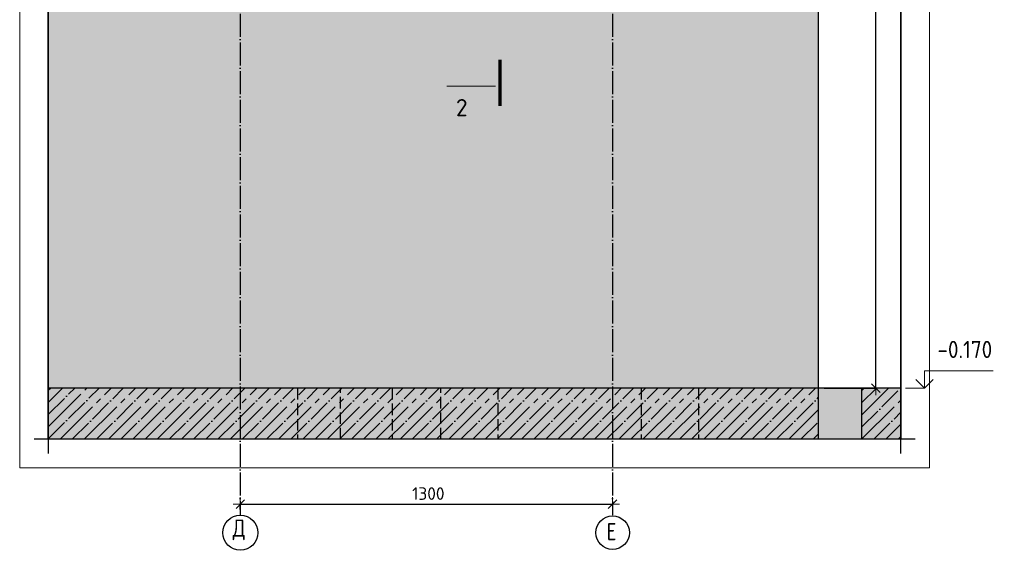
# Model space of a CAD drawing. Header units: millimetres. Extents: x -2258 to 68686, y -2266 to 30725.
# Tile 30 of 83: x 15307 to 18746, y 20518 to 22370. Entities that reach past the tile are written whole.
import ezdxf

# ---------------------------------------------------------------- set-up
doc = ezdxf.new("R2010")
doc.units = ezdxf.units.MM
doc.header["$PDMODE"] = 65
for name, pattern in [('______11', [100, 80, -10, 0, -10]), ('______2', [54, 40, -14]), ('______5', [220, 160, -20, 20, -20])]:
    doc.linetypes.add(name, pattern=pattern)
for name, color, linetype, lineweight in [('Standard', 7, 'Continuous', 25), ('Высотная отметки_ общее', 7, 'Continuous', 13), ('Размерная линия_ общее', 7, 'Continuous', 13)]:
    doc.layers.add(name, color=color, linetype=linetype, lineweight=lineweight)
doc.layers.add('Осевая линия_ общее', color=7, linetype='______5', lineweight=13, true_color=0xa0a0a0)
doc.styles.add('ISOCPEUR', font='ISOCPEUR')
doc.dimstyles.new('DIMSTYLE_3', dxfattribs={"dimtxt": 44, "dimasz": 50, "dimexe": 0, "dimexo": 0, "dimgap": 22, "dimtad": 2, "dimdec": 0, "dimrnd": 5, "dimzin": 12, "dimdsep": 46, "dimtxsty": 'ISOCPEUR', "dimblk1": 'ALL_ML_STRICH', "dimblk2": 'ALL_ML_STRICH', "dimsah": 1, "dimcen": 0, "dimclrd": 7, "dimclre": 256, "dimclrt": 7, "dimadec": 0, "dimazin": 0, "dimtfac": 1, "dimtdec": 0, "dimtix": 1, "dimtmove": 2, "dimatfit": 3, "dimfxl": 0, "dimtzin": 0, "dimlwd": 0, "dimlwe": -3, "dimarcsym": 0})

# ---------------------------------------------------------------- blocks, each defined once
blk = doc.blocks.new('ALL_ML_STRICH')
at = {"color": 0, "linetype": 'ByBlock', "lineweight": -2}
for p, q in [((-1, 0), (0.5, 0)), ((-0.3, -0.3), (0.3, 0.3)), ((0, -0.5), (0, 0.5))]:
    blk.add_line(p, q, dxfattribs=at)
blk = doc.blocks.new('*D180')
at = {"layer": 'DEFPOINTS', "color": 7, "linetype": 'Continuous', "lineweight": 13, "transparency": 33554687}
for p in [(16077.6, 20679), (16077.6, 20641), (17377.6, 20658.1)]:
    blk.add_point(p, dxfattribs=at)
at = {"layer": 'Размерная линия_ общее', "color": 253, "linetype": 'Continuous', "lineweight": -2, "true_color": 0xa0a0a0, "transparency": 33554687}
for p, q in [((16077.6, 20661), (16077.6, 20679)), ((17377.6, 20678.1), (17377.6, 20679))]:
    blk.add_line(p, q, dxfattribs=at)
at = {"layer": 'Размерная линия_ общее', "color": 7, "linetype": 'Continuous', "lineweight": -2, "transparency": 33554687}
blk.add_line((16077.6, 20679), (17377.6, 20679), dxfattribs=at)
at = {"layer": 'Размерная линия_ общее', "color": 7, "linetype": 'Continuous', "lineweight": 13, "transparency": 33554687, "xscale": 50, "yscale": 50, "zscale": 50, "rotation": 180}
blk.add_blockref('ALL_ML_STRICH', (16077.6, 20679), dxfattribs=at)
at = {"layer": 'Размерная линия_ общее', "color": 7, "linetype": 'Continuous', "lineweight": 13, "transparency": 33554687, "xscale": 50, "yscale": 50, "zscale": 50}
blk.add_blockref('ALL_ML_STRICH', (17377.6, 20679), dxfattribs=at)
at = {"layer": 'Размерная линия_ общее', "color": 7, "linetype": 'Continuous', "lineweight": 13, "transparency": 33554687, "insert": (16734.2, 20716), "char_height": 44, "width": 176, "attachment_point": 5, "style": 'ISOCPEUR'}
blk.add_mtext('\\A1;{1300}', dxfattribs=at)
blk = doc.blocks.new('*D183')
at = {"layer": 'DEFPOINTS', "color": 7, "linetype": 'Continuous', "lineweight": 13, "transparency": 33554687}
for p in [(18097.6, 24274.1), (18097.6, 21084.1), (18297.7, 21084.1)]:
    blk.add_point(p, dxfattribs=at)
at = {"layer": 'Размерная линия_ общее', "color": 253, "linetype": 'Continuous', "lineweight": -2, "true_color": 0xa0a0a0, "transparency": 33554687}
for p, q in [((18117.6, 24274.1), (18297.7, 24274.1)), ((18117.6, 21084.1), (18297.7, 21084.1))]:
    blk.add_line(p, q, dxfattribs=at)
at = {"layer": 'Размерная линия_ общее', "color": 7, "linetype": 'Continuous', "lineweight": -2, "transparency": 33554687}
blk.add_line((18297.7, 21084.1), (18297.7, 24274.1), dxfattribs=at)
at = {"layer": 'Размерная линия_ общее', "color": 7, "linetype": 'Continuous', "lineweight": 13, "transparency": 33554687, "xscale": 50, "yscale": 50, "zscale": 50}
for p, rotation in [((18297.7, 24274.1), 90), ((18297.7, 21084.1), 270)]:
    blk.add_blockref('ALL_ML_STRICH', p, dxfattribs=dict(at, rotation=rotation))
at = {"layer": 'Размерная линия_ общее', "color": 7, "linetype": 'Continuous', "lineweight": 13, "transparency": 33554687, "insert": (18260.7, 22685.7), "char_height": 44, "width": 176, "attachment_point": 5, "rotation": 90, "style": 'ISOCPEUR'}
blk.add_mtext('\\A1;{3190}', dxfattribs=at)
blk = doc.blocks.new('COMPLEX_ELEVATIONDIM_3')
at = {"layer": 'Высотная отметки_ общее', "color": 7, "linetype": 'Continuous', "lineweight": 13, "transparency": 33554687}
for p, q in [((18467.7, 24454.1), (18467.7, 24514.1)), ((18467.7, 24514.1), (18707.7, 24514.1)), ((18467.7, 24454.1), (18437.7, 24484.1)), ((18467.7, 24454.1), (18497.7, 24484.1)), ((18467.7, 24454.1), (18401.6, 24454.1)), ((18467.7, 24454.1), (18467.7, 24454.1)), ((18467.7, 24454.1), (18467.7, 24454.1)), ((18467.7, 24454.1), (18467.7, 24454.1)), ((18467.7, 24454.1), (18467.7, 24454.1)), ((18467.7, 24274.1), (18467.7, 24334.1)), ((18467.7, 24334.1), (18707.7, 24334.1)), ((18467.7, 24274.1), (18437.7, 24304.1)), ((18467.7, 24274.1), (18497.7, 24304.1)), ((18467.7, 24274.1), (18401.6, 24274.1)), ((18467.7, 24274.1), (18467.7, 24274.1)), ((18467.7, 24274.1), (18467.7, 24274.1)), ((18467.7, 24274.1), (18467.7, 24274.1)), ((18467.7, 24274.1), (18467.7, 24274.1)), ((18467.7, 21084.1), (18467.7, 21144.1)), ((18467.7, 21144.1), (18707.7, 21144.1)), ((18467.7, 21084.1), (18437.7, 21114.1)), ((18467.7, 21084.1), (18497.7, 21114.1)), ((18467.7, 21084.1), (18467.7, 21084.1)), ((18467.7, 21084.1), (18467.7, 21084.1)), ((18467.7, 21084.1), (18467.7, 21084.1)), ((18467.7, 21084.1), (18467.7, 21084.1))]:
    blk.add_line(p, q, dxfattribs=at)
blk.add_lwpolyline([(18467.7, 21084.1), (18407.7, 21084.1), (18407.7, 21084.1), (18401.6, 21084.1)], dxfattribs=at)
at = {"layer": 'Высотная отметки_ общее', "color": 7, "linetype": 'Continuous', "lineweight": 13, "transparency": 33554687, "char_height": 60, "attachment_point": 7, "style": 'ISOCPEUR'}
for s, insert, width in [('\\W0.95;+3.200', (18512.7, 24559.1), 256.287), ('\\W0.95;+3.020', (18512.7, 24379.1), 256.287), ('\\W0.90;-0.170', (18512.7, 21189.1), 242.825)]:
    blk.add_mtext(s, dxfattribs=dict(at, insert=insert, width=width))

msp = doc.modelspace()

# ---------------------------------------------------------------- hatches: boundary and pattern name
at = {"linetype": 'Continuous', "lineweight": 13, "transparency": 33554687}
for points in [[(16277.6, 24274.1), (15406.9, 24274.1), (15406.9, 21084.1), (16277.6, 21084.1)], [(18097.6, 20905.4), (18247.6, 20905.4), (18247.6, 21084.1), (18097.6, 21084.1)]]:
    msp.add_hatch(color=7, dxfattribs=at).paths.add_polyline_path(points)
at = {"linetype": 'Continuous', "lineweight": -3, "transparency": 33554687}
msp.add_hatch(color=7, dxfattribs=at).paths.add_polyline_path([(18097.6, 20905.4), (18097.6, 21084.1), (15406.9, 21084.1), (15406.9, 20905.4)])
at = {"linetype": '______5', "lineweight": -3, "transparency": 33554687}
msp.add_hatch(color=7, dxfattribs=at).paths.add_polyline_path([(18247.6, 21084.1), (18247.6, 20905.4), (18385.1, 20905.4), (18385.1, 21084.1)])
at = {"layer": 'Standard', "linetype": 'Continuous', "lineweight": 13, "transparency": 33554687}
msp.add_hatch(color=7, dxfattribs=at).paths.add_polyline_path([(18097.6, 24274.1), (16277.6, 24274.1), (16277.6, 21084.1), (18097.6, 21084.1)])

# ---------------------------------------------------------------- linework, layer by layer
at = {"color": 52, "linetype": 'Continuous', "lineweight": -3, "transparency": 33554687}
for p, q in [((15406.9, 20905.4), (15406.9, 25794.1)), ((15406.9, 25794.1), (15406.9, 20905.4)), ((18385.1, 20905.4), (18385.1, 25794.1)), ((18385.1, 25794.1), (18385.1, 20905.4)), ((18385.1, 20905.4), (15406.9, 20905.4)), ((18385.1, 20905.4), (15406.9, 20905.4))]:
    msp.add_line(p, q, dxfattribs=at)
at = {"color": 7, "linetype": 'Continuous', "lineweight": 25, "transparency": 33554687}
for p, q in [((15406.9, 21034.1), (15406.9, 24324.1)), ((15406.9, 21134.1), (15406.9, 20855.4)), ((18385.1, 20855.4), (18385.1, 21134.1)), ((18097.6, 21084.1), (15406.9, 21084.1)), ((18247.6, 21084.1), (18097.6, 21084.1)), ((18097.6, 20905.4), (18097.6, 21084.1)), ((18247.6, 21084.1), (18247.6, 20905.4)), ((18385.1, 21084.1), (18247.6, 21084.1)), ((18147.6, 20905.4), (15356.9, 20905.4)), ((18297.6, 20905.4), (18047.6, 20905.4)), ((18435.1, 20905.4), (18197.6, 20905.4))]:
    msp.add_line(p, q, dxfattribs=at)
at = {"color": 7, "linetype": '______11', "lineweight": -3, "transparency": 33554687}
for p, q in [((15406.9, 21076.7), (15414.3, 21084.1)), ((15406.9, 20991.8), (15499.2, 21084.1)), ((15406.9, 20907), (15584, 21084.1)), ((15490.2, 20905.4), (15668.9, 21084.1)), ((15575, 20905.4), (15753.8, 21084.1)), ((15659.9, 20905.4), (15838.6, 21084.1)), ((15744.7, 20905.4), (15923.5, 21084.1)), ((15829.6, 20905.4), (16008.3, 21084.1)), ((15914.4, 20905.4), (16093.2, 21084.1)), ((15999.3, 20905.4), (16178, 21084.1)), ((16084.1, 20905.4), (16262.9, 21084.1)), ((16169, 20905.4), (16347.7, 21084.1)), ((16253.8, 20905.4), (16432.6, 21084.1)), ((16338.7, 20905.4), (16517.4, 21084.1)), ((16423.5, 20905.4), (16602.3, 21084.1)), ((16508.4, 20905.4), (16687.1, 21084.1)), ((16593.3, 20905.4), (16772, 21084.1)), ((16678.1, 20905.4), (16856.8, 21084.1)), ((16763, 20905.4), (16941.7, 21084.1)), ((16847.8, 20905.4), (17026.5, 21084.1)), ((16932.7, 20905.4), (17111.4, 21084.1)), ((17017.5, 20905.4), (17196.3, 21084.1)), ((17102.4, 20905.4), (17281.1, 21084.1)), ((17187.2, 20905.4), (17366, 21084.1)), ((17272.1, 20905.4), (17450.8, 21084.1)), ((17356.9, 20905.4), (17535.7, 21084.1)), ((17441.8, 20905.4), (17620.5, 21084.1)), ((17526.6, 20905.4), (17705.4, 21084.1)), ((17611.5, 20905.4), (17790.2, 21084.1)), ((17696.3, 20905.4), (17875.1, 21084.1)), ((17781.2, 20905.4), (17959.9, 21084.1)), ((17866, 20905.4), (18044.8, 21084.1)), ((18247.6, 20947.5), (18384.2, 21084.1)), ((18247.6, 21032.4), (18299.3, 21084.1)), ((17950.9, 20905.4), (18097.6, 21052.1)), ((18290.3, 20905.4), (18385.1, 21000.2)), ((18035.8, 20905.4), (18097.6, 20967.2)), ((18375.2, 20905.4), (18385.1, 20915.3))]:
    msp.add_line(p, q, dxfattribs=at)
at = {"color": 7, "linetype": '______5', "lineweight": -3, "transparency": 33554687}
for p, q in [((15406.9, 21034.2), (15456.8, 21084.1)), ((15406.9, 20949.4), (15541.6, 21084.1)), ((15447.7, 20905.4), (15626.5, 21084.1)), ((15532.6, 20905.4), (15711.3, 21084.1)), ((15617.4, 20905.4), (15796.2, 21084.1)), ((15702.3, 20905.4), (15881, 21084.1)), ((15787.2, 20905.4), (15965.9, 21084.1)), ((15872, 20905.4), (16050.7, 21084.1)), ((15956.9, 20905.4), (16135.6, 21084.1)), ((16041.7, 20905.4), (16220.4, 21084.1)), ((16126.6, 20905.4), (16305.3, 21084.1)), ((16211.4, 20905.4), (16390.1, 21084.1)), ((16296.3, 20905.4), (16475, 21084.1)), ((16381.1, 20905.4), (16559.9, 21084.1)), ((16466, 20905.4), (16644.7, 21084.1)), ((16550.8, 20905.4), (16729.6, 21084.1)), ((16635.7, 20905.4), (16814.4, 21084.1)), ((16720.5, 20905.4), (16899.3, 21084.1)), ((16805.4, 20905.4), (16984.1, 21084.1)), ((16890.2, 20905.4), (17069, 21084.1)), ((16975.1, 20905.4), (17153.8, 21084.1)), ((17059.9, 20905.4), (17238.7, 21084.1)), ((17144.8, 20905.4), (17323.5, 21084.1)), ((17229.7, 20905.4), (17408.4, 21084.1)), ((17314.5, 20905.4), (17493.2, 21084.1)), ((17399.4, 20905.4), (17578.1, 21084.1)), ((17484.2, 20905.4), (17662.9, 21084.1)), ((17569.1, 20905.4), (17747.8, 21084.1)), ((17653.9, 20905.4), (17832.6, 21084.1)), ((17738.8, 20905.4), (17917.5, 21084.1)), ((17823.6, 20905.4), (18002.4, 21084.1)), ((17908.5, 20905.4), (18087.2, 21084.1)), ((18247.6, 20990), (18341.8, 21084.1)), ((18247.6, 21074.8), (18256.9, 21084.1)), ((18247.9, 20905.4), (18385.1, 21042.6)), ((17993.3, 20905.4), (18097.6, 21009.7)), ((18332.7, 20905.4), (18385.1, 20957.8)), ((18078.2, 20905.4), (18097.6, 20924.8))]:
    msp.add_line(p, q, dxfattribs=at)
at = {"color": 7, "linetype": '______2', "lineweight": 25, "transparency": 33554687}
for p, q in [((16277.6, 21084.1), (16277.6, 20905.4)), ((16427.6, 20905.4), (16427.6, 21084.1)), ((16607.6, 21084.1), (16607.6, 20905.4)), ((16777.6, 20905.4), (16777.6, 21084.1)), ((16977.6, 21084.1), (16977.6, 20905.4)), ((17477.6, 21084.1), (17477.6, 20905.4)), ((17677.6, 21084.1), (17677.6, 20905.4))]:
    msp.add_line(p, q, dxfattribs=at)
at = {"layer": 'Standard', "color": 7, "linetype": 'Continuous', "lineweight": 25, "transparency": 33554687}
msp.add_line((18097.6, 21084.1), (18097.6, 24274.1), dxfattribs=at)
at = {"layer": 'Standard', "color": 7, "linetype": 'Continuous', "lineweight": 70, "transparency": 33554687}
msp.add_line((16984.5, 22229.9), (16984.5, 22069.1), dxfattribs=at)
at = {"layer": 'Standard', "color": 7, "linetype": 'Continuous', "lineweight": 13, "transparency": 33554687}
msp.add_line((16968.5, 22137.6), (16798.9, 22137.6), dxfattribs=at)
msp.add_lwpolyline([(15306.9, 20805.4), (18485.1, 20805.4), (18485.1, 25894.1), (15306.9, 25894.1), (15306.9, 20805.4)], dxfattribs=at)
at = {"layer": 'Осевая линия_ общее', "color": 253, "linetype": '______11', "lineweight": -3, "true_color": 0xa0a0a0, "transparency": 33554687}
for p, q in [((16077.6, 25794.1), (16077.6, 20641)), ((17377.6, 25794.1), (17377.6, 20641))]:
    msp.add_line(p, q, dxfattribs=at)
at = {"layer": 'Осевая линия_ общее', "color": 7, "linetype": 'Continuous', "lineweight": -3, "transparency": 33554687}
for centre, radius in [((16077.8, 20579.3), 61.2), ((17378.1, 20579.5), 58.5)]:
    msp.add_circle(centre, radius, dxfattribs=at)

# ---------------------------------------------------------------- block references
at = {"layer": 'Высотная отметки_ общее', "color": 7, "linetype": 'Continuous', "lineweight": 13, "transparency": 33554687}
msp.add_blockref('COMPLEX_ELEVATIONDIM_3', (0, 0), dxfattribs=at)

# ---------------------------------------------------------------- texts
at = {"layer": 'Standard', "color": 7, "linetype": 'Continuous', "lineweight": 13, "transparency": 33554687, "insert": (16830.6, 22033), "char_height": 60, "width": 65.333, "attachment_point": 7, "style": 'ISOCPEUR'}
msp.add_mtext('\\A1;{\\fISOCPEUR|i0|b0;\\H60.000000;\\W1.000000;\\C7;2}\\P', dxfattribs=at)
at = {"layer": 'Осевая линия_ общее', "color": 7, "linetype": 'Continuous', "lineweight": -3, "transparency": 33554687, "char_height": 60, "attachment_point": 7, "style": 'ISOCPEUR'}
for s, insert, width in [('\\W0.82;Д', (16050.8, 20553.2), 78.529), ('\\W0.78;Е', (17357.1, 20553.4), 65.281)]:
    msp.add_mtext(s, dxfattribs=dict(at, insert=insert, width=width))

# ---------------------------------------------------------------- dimensions: what is measured, and where the dimension line sits
at = {"layer": 'Размерная линия_ общее', "color": 7, "linetype": 'Continuous', "lineweight": 13, "transparency": 33554687}
dim = msp.add_linear_dim(base=(18297.7, 24274.1), p1=(18117.6, 21084.1), p2=(18117.6, 24274.1), angle=90, dimstyle='DIMSTYLE_3', override={"dimpost": '<>', "dimclrd": 7, "dimclre": 253, "dimclrt": 7, "dimlwd": 0, "dimlwe": 65533}, dxfattribs=at)
dim.commit()
dim.dimension.update_dxf_attribs({"geometry": '*D183', "text_midpoint": (18260.7, 22685.7), "dimtype": 160})
dim = msp.add_linear_dim(base=(17377.6, 20679), p1=(16077.6, 20661), p2=(17377.6, 20678.1), dimstyle='DIMSTYLE_3', override={"dimpost": '<>', "dimclrd": 7, "dimclre": 253, "dimclrt": 7, "dimlwd": 0, "dimlwe": 65533}, dxfattribs=at)
dim.commit()
dim.dimension.update_dxf_attribs({"geometry": '*D180', "text_midpoint": (16734.2, 20716), "dimtype": 160})

doc.saveas('drawing.dxf')
